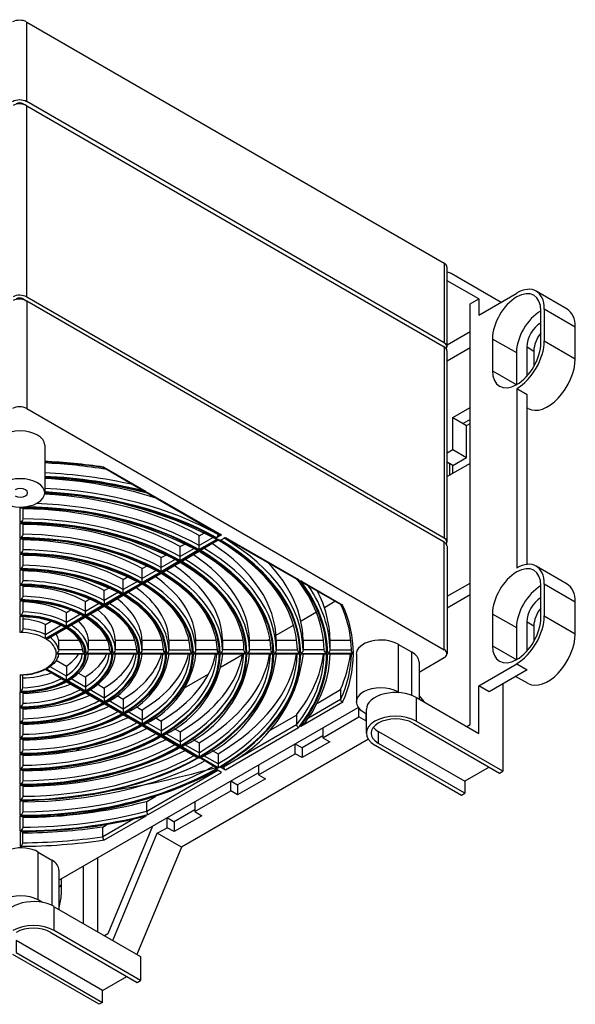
# Model space of a CAD drawing. Header units: millimetres. Extents: x 952 to 1780, y 444 to 1117.
# Tile 6 of 14: x 1071 to 1184, y 915 to 1117. Entities that reach past the tile are written whole.
import ezdxf

# ---------------------------------------------------------------- set-up
doc = ezdxf.new("R2010")
doc.units = ezdxf.units.MM
doc.layers.add('PDF_Geometry', color=7, linetype='Continuous')

msp = doc.modelspace()

# ---------------------------------------------------------------- linework, layer by layer
at = {"layer": 'PDF_Geometry', "lineweight": -3}
for points in [[(1157.6, 1067.02), (1157.6, 1050.72), (1072.04, 1100.13), (1072.04, 1116.43)], [(1157.6, 1010.66), (1072.04, 1060.07), (1072.04, 1099.28), (1157.6, 1049.87)], [(1157.6, 987.8), (1157.6, 1009.86), (1072.04, 1059.27), (1072.04, 1037.21)], [(1184.45, 1053.93), (1178.1, 1057.62), (1178.1, 1051.1), (1184.45, 1047.41)], [(1172.47, 1042.12), (1172.47, 1048.64), (1167.51, 1051.48), (1167.51, 1044.96)], [(1136.48, 996.99), (1129.24, 1001.18), (1128.98, 1001.31), (1128.73, 1001.47), (1128.47, 1001.69), (1128.18, 1001.94), (1136.82, 996.94), (1136.65, 996.94)], [(1184.45, 997.58), (1178.1, 1001.26), (1178.1, 994.74), (1184.45, 991.06)], [(1172.47, 985.77), (1172.47, 992.29), (1167.51, 995.12), (1167.51, 988.6)], [(1083.72, 986.87), (1078.39, 986.87), (1078.26, 986.87), (1078.13, 986.95), (1084.02, 986.95), (1083.85, 986.87)], [(1089.23, 986.87), (1084.48, 986.87), (1084.36, 986.87), (1084.23, 986.95), (1089.52, 986.95), (1089.35, 986.87)], [(1094.73, 986.87), (1089.99, 986.87), (1089.86, 986.87), (1089.73, 986.95), (1095.03, 986.95), (1094.86, 986.87)], [(1100.23, 986.87), (1095.49, 986.87), (1095.37, 986.87), (1095.2, 986.95), (1100.53, 986.95), (1100.36, 986.87)], [(1105.74, 986.87), (1101, 986.87), (1100.87, 986.87), (1100.7, 986.95), (1106.03, 986.95), (1105.87, 986.87)], [(1111.24, 986.87), (1106.5, 986.87), (1106.37, 986.87), (1106.2, 986.95), (1111.5, 986.95), (1111.37, 986.87)], [(1116.75, 986.87), (1112, 986.87), (1111.88, 986.87), (1111.71, 986.95), (1117, 986.95), (1116.87, 986.87)], [(1122.21, 986.87), (1117.51, 986.87), (1117.38, 986.87), (1117.21, 986.95), (1122.5, 986.95), (1122.38, 986.87)], [(1127.71, 986.87), (1123.01, 986.87), (1122.89, 986.87), (1122.72, 986.95), (1128.01, 986.95), (1127.88, 986.87)], [(1133.22, 986.87), (1128.52, 986.87), (1128.35, 986.87), (1128.22, 986.95), (1133.51, 986.95), (1133.39, 986.87)], [(1138.72, 986.87), (1134.02, 986.87), (1133.85, 986.87), (1133.72, 986.95), (1139.02, 986.95), (1138.89, 986.87)], [(1144.14, 971.07), (1161.84, 960.87), (1161.84, 958.42), (1144.14, 968.62)], [(1069.88, 928.23), (1069.88, 925.77), (1087.57, 915.53), (1087.57, 917.98)]]:
    msp.add_lwpolyline(points, close=True, dxfattribs=at)
for points in [[(1071.32, 1099.58), (1071.32, 1099.7), (1072.04, 1099.28)], [(1158.2, 1049.87), (1158.2, 1066.21)], [(1158.2, 1065.24), (1159, 1064.98), (1169.29, 1059.06)], [(1164.68, 1059.69), (1158.2, 1063.42)], [(1071.32, 1059.52), (1071.32, 1059.69), (1072.04, 1059.27)], [(1162.22, 972.09), (1162.9, 972.47), (1162.9, 1058.68), (1164.68, 1059.69), (1164.68, 1056.39), (1172.47, 1060.88)], [(1182.8, 1057.62), (1176.45, 1061.3)], [(1177.38, 1050.67), (1177.38, 1057.19)], [(1162.9, 1052.96), (1158.2, 1050.21)], [(1162.9, 1049.7), (1158.2, 1046.95)], [(1174.58, 1043.86), (1174.58, 1049.87), (1175.98, 1049.02), (1175.98, 1045.85)], [(1158.2, 1009.86), (1158.2, 1049.06)], [(1174.58, 1005.29), (1174.58, 1040.05), (1172.47, 1041.27), (1172.47, 1004.52)], [(1158.2, 1028.19), (1159.38, 1028.87), (1159.38, 1035.39), (1162.9, 1037.42)], [(1174.79, 1037.21), (1174.58, 1037.34)], [(1159.38, 1035.39), (1161.5, 1034.16)], [(1159.38, 1023.96), (1159.38, 1025.57), (1162.18, 1027.22), (1162.18, 1033.74), (1162.9, 1034.16)], [(1162.9, 1034.97), (1161.5, 1034.16), (1162.18, 1033.74)], [(1159.38, 1028.87), (1162.18, 1027.22)], [(1087.7, 1025.14), (1087.79, 1025.14), (1087.87, 1025.23), (1096.51, 1020.23), (1096.09, 1020.4), (1095.66, 1020.61), (1095.28, 1020.78), (1094.94, 1020.95), (1087.7, 1025.14), (1084.74, 1025.57), (1081.77, 1025.86), (1078.73, 1026.12), (1075.72, 1026.29)], [(1158.2, 1026.29), (1158.66, 1025.99)], [(1162.9, 1025.99), (1158.2, 1023.28)], [(1159.38, 1025.57), (1158.66, 1025.99), (1158.66, 1023.53)], [(1075.72, 1023.11), (1078.43, 1022.94), (1081.14, 1022.73), (1083.81, 1022.43), (1086.47, 1022.05), (1089.1, 1021.63), (1091.68, 1021.12), (1094.22, 1020.57), (1096.72, 1019.93), (1111.67, 1011.3)], [(1096.72, 1019.93), (1096.8, 1019.93), (1096.93, 1019.98), (1111.92, 1011.34), (1110.9, 1010.75), (1111.07, 1010.87), (1111.16, 1011.04), (1111.24, 1011.21), (1111.28, 1011.38), (1111.28, 1011.55)], [(1110.27, 1010.79), (1107.39, 1009.14), (1107.39, 1011.17), (1108.45, 1011.76)], [(1106.37, 1008.55), (1103.49, 1006.89), (1103.49, 1008.93), (1104.55, 1009.52)], [(1127.5, 987.76), (1127.42, 989.28), (1127.2, 990.85), (1126.87, 992.37), (1126.36, 993.9), (1125.77, 995.42), (1125.05, 996.9), (1124.2, 998.38), (1123.22, 999.82), (1122.12, 1001.26), (1120.9, 1002.66), (1119.58, 1004.01), (1118.1, 1005.37), (1116.58, 1006.64), (1114.88, 1007.87), (1113.15, 1009.1), (1111.28, 1010.24), (1108.02, 1008.33), (1107.77, 1008.25), (1107.52, 1008.25), (1111.28, 1010.41), (1111.28, 1010.28), (1111.28, 1010.24)], [(1111.75, 1010.28), (1112.77, 1010.83), (1127.76, 1002.19), (1127.59, 1002.15), (1127.46, 1002.19), (1112.6, 1010.75)], [(1158.2, 1009.05), (1158.2, 986.99)], [(1102.48, 1006.3), (1099.6, 1004.65), (1099.6, 1006.68), (1100.66, 1007.28)], [(1107.39, 1007.99), (1107.39, 1008.04), (1107.39, 1008.16), (1103.62, 1006), (1103.92, 1006), (1104.13, 1006.09), (1107.39, 1007.99), (1109.08, 1006.94), (1110.65, 1005.88), (1112.13, 1004.73), (1113.53, 1003.59), (1114.84, 1002.41), (1116.07, 1001.18), (1117.13, 999.91), (1118.14, 998.64), (1119.03, 997.33), (1119.8, 995.97), (1120.43, 994.66), (1120.98, 993.26), (1121.4, 991.91), (1121.74, 990.51), (1121.91, 989.15), (1122, 987.76), (1117.72, 987.76), (1117.72, 989.79), (1121.83, 989.79)], [(1103.49, 1005.75), (1103.49, 1005.79), (1103.49, 1005.92), (1099.77, 1003.72), (1100.02, 1003.76), (1100.23, 1003.85), (1103.49, 1005.75), (1104.98, 1004.82), (1106.42, 1003.85), (1107.73, 1002.87), (1108.96, 1001.81), (1110.14, 1000.75), (1111.2, 999.65), (1112.17, 998.55), (1113.06, 997.41), (1113.83, 996.22), (1114.5, 995.08), (1115.1, 993.85), (1115.6, 992.67), (1115.98, 991.44), (1116.24, 990.21), (1116.45, 988.98), (1116.49, 987.76), (1112.22, 987.76), (1112.22, 989.79), (1116.32, 989.79)], [(1182.8, 1001.26), (1176.45, 1004.95)], [(1098.58, 1004.06), (1095.7, 1002.41)], [(1099.6, 1003.51), (1099.6, 1003.55), (1099.6, 1003.68), (1095.87, 1001.47), (1096.13, 1001.52), (1096.34, 1001.6), (1099.6, 1003.51), (1100.91, 1002.66), (1102.14, 1001.86), (1103.33, 1000.97), (1104.38, 1000.08), (1105.4, 999.15), (1106.33, 998.17), (1107.22, 997.2), (1107.98, 996.18), (1108.66, 995.17), (1109.25, 994.15), (1109.76, 993.09), (1110.18, 992.03), (1110.52, 990.97), (1110.78, 989.92), (1110.95, 988.81), (1111.03, 987.76), (1106.71, 987.76), (1106.71, 989.79), (1110.82, 989.79)], [(1094.73, 1001.81), (1091.81, 1000.16), (1091.81, 1002.19), (1092.82, 1002.79)], [(1105.53, 987.76), (1105.44, 988.65), (1105.32, 989.58), (1105.1, 990.51), (1104.81, 991.4), (1104.43, 992.33), (1104, 993.22), (1103.49, 994.11), (1102.9, 995), (1102.22, 995.84), (1101.5, 996.69), (1100.7, 997.49), (1099.81, 998.3), (1098.88, 999.06), (1097.91, 999.82), (1096.85, 1000.54), (1095.7, 1001.22), (1092.49, 999.36), (1092.23, 999.27), (1091.98, 999.23), (1095.7, 1001.43), (1095.7, 1001.31), (1095.7, 1001.22)], [(1158.2, 998.76), (1162.9, 1001.47)], [(1177.38, 994.32), (1177.38, 1000.84)], [(1090.83, 999.57), (1087.91, 997.92), (1087.91, 999.95), (1088.93, 1000.5)], [(1091.81, 998.98), (1091.81, 999.06), (1091.81, 999.15), (1088.08, 996.99), (1088.34, 997.03), (1088.59, 997.11), (1091.81, 998.98), (1092.74, 998.43), (1093.63, 997.79), (1094.48, 997.2), (1095.24, 996.52), (1095.96, 995.84), (1096.64, 995.17), (1097.27, 994.49), (1097.82, 993.77), (1098.29, 993.05), (1098.71, 992.29), (1099.09, 991.57), (1099.39, 990.8), (1099.64, 990.04), (1099.81, 989.28), (1099.94, 988.52), (1100.02, 987.76), (1095.7, 987.76), (1095.7, 989.79), (1099.73, 989.79)], [(1162.9, 999.06), (1158.2, 996.31)], [(1071.23, 997.83), (1071.23, 995.55), (1071.15, 995.34), (1071.02, 995.12), (1070.89, 994.95), (1070.72, 994.87), (1070.72, 997.92), (1070.85, 997.83), (1071.02, 997.83), (1072.71, 997.75), (1074.41, 997.58), (1076.1, 997.33), (1077.71, 997.03), (1079.28, 996.61), (1080.72, 996.1), (1082.11, 995.5), (1083.43, 994.87), (1083.64, 994.78), (1083.89, 994.74), (1080.17, 992.58), (1080.17, 992.75), (1080.17, 992.96), (1080.17, 993.18), (1080.17, 993.39)], [(1086.94, 997.33), (1084.06, 995.63), (1084.06, 997.71), (1084.99, 998.26)], [(1087.96, 996.73), (1087.96, 996.82), (1087.96, 996.9), (1084.19, 994.74), (1084.44, 994.78), (1084.7, 994.87), (1087.96, 996.73), (1088.68, 996.27), (1089.4, 995.8), (1090.07, 995.29), (1090.67, 994.78), (1091.26, 994.23), (1091.81, 993.68), (1092.27, 993.13), (1092.74, 992.54), (1093.12, 991.95), (1093.46, 991.36), (1093.76, 990.76), (1094.01, 990.17), (1094.22, 989.58), (1094.35, 988.94), (1094.48, 988.35), (1094.52, 987.76), (1090.2, 987.76), (1090.2, 989.79), (1094.14, 989.79)], [(1133.05, 996.48), (1135.16, 997.75)], [(1136.43, 997.03), (1136.9, 995.89), (1137.32, 994.74), (1137.66, 993.56), (1137.96, 992.41), (1138.17, 991.27), (1138.34, 990.09), (1138.47, 988.9), (1138.51, 987.76)], [(1083.04, 995.08), (1080.17, 993.39), (1080.17, 995.46), (1081.05, 995.97)], [(1128.26, 993.73), (1131.4, 995.55)], [(1071.23, 994.62), (1071.23, 992.03), (1071.15, 991.82), (1071.02, 991.61), (1070.89, 991.44), (1070.72, 991.31), (1070.72, 994.74), (1070.85, 994.66), (1071.02, 994.66), (1072.16, 994.57), (1073.35, 994.49), (1074.49, 994.32), (1075.59, 994.07), (1076.65, 993.77), (1077.67, 993.43), (1078.64, 993.05), (1079.53, 992.63), (1079.74, 992.54), (1080.04, 992.5), (1075.85, 990.09), (1075.85, 990.25), (1075.85, 990.47), (1075.85, 990.68), (1075.85, 990.89)], [(1079.15, 992.84), (1075.85, 990.89), (1075.85, 992.96), (1077.07, 993.64)], [(1084.06, 994.49), (1084.06, 994.53), (1084.06, 994.66), (1080.29, 992.5), (1080.55, 992.54), (1080.8, 992.63), (1084.06, 994.49), (1085.12, 993.77), (1086.09, 993.01), (1086.94, 992.2), (1087.66, 991.31), (1088.21, 990.47), (1088.63, 989.53), (1088.89, 988.65), (1089.01, 987.71), (1089.06, 987.54), (1089.18, 987.33), (1089.35, 987.16), (1089.52, 987.04), (1084.23, 987.04), (1084.4, 987.16), (1084.53, 987.33), (1084.65, 987.54), (1084.7, 987.76)], [(1123.18, 990.8), (1126.7, 992.84)], [(1174.58, 987.54), (1174.58, 993.51), (1175.98, 992.71), (1175.98, 989.49)], [(1078.6, 987.76), (1078.56, 987.54), (1078.43, 987.33), (1078.26, 987.16), (1078.13, 987.04), (1084.02, 987.04), (1083.85, 987.16), (1083.68, 987.33), (1083.55, 987.5), (1083.51, 987.71), (1083.43, 988.35), (1083.21, 988.94), (1082.92, 989.53), (1082.58, 990.13), (1082.11, 990.68), (1081.52, 991.23), (1080.89, 991.78), (1080.17, 992.24), (1076.48, 990.13), (1076.23, 990.04), (1075.97, 990), (1080.17, 992.41), (1080.17, 992.29), (1080.17, 992.24)], [(1083.51, 987.76), (1078.6, 987.76), (1078.6, 989.79), (1082.79, 989.79)], [(1089.01, 987.76), (1084.7, 987.76), (1084.7, 989.79), (1088.51, 989.79)], [(1101.21, 987.76), (1105.53, 987.76), (1105.57, 987.54), (1105.7, 987.33), (1105.87, 987.16), (1106.03, 987.04), (1100.7, 987.04), (1100.87, 987.16), (1101.04, 987.33), (1101.17, 987.54), (1101.21, 987.76), (1101.21, 989.79), (1105.27, 989.79)], [(1121.4, 989.79), (1121.83, 990)], [(1123.22, 987.76), (1127.5, 987.76), (1127.59, 987.54), (1127.71, 987.33), (1127.84, 987.16), (1128.01, 987.04), (1122.72, 987.04), (1122.89, 987.16), (1123.06, 987.33), (1123.18, 987.54), (1123.22, 987.76), (1123.22, 989.79), (1127.37, 989.79)], [(1128.73, 987.76), (1128.64, 987.54), (1128.56, 987.33), (1128.39, 987.16), (1128.22, 987.04), (1133.51, 987.04), (1133.34, 987.16), (1133.17, 987.33), (1133.09, 987.54), (1133.01, 987.76), (1128.73, 987.76), (1128.73, 989.79), (1132.88, 989.79)], [(1134.23, 987.76), (1138.51, 987.76), (1138.55, 987.54), (1138.68, 987.33), (1138.85, 987.16), (1139.02, 987.04), (1133.72, 987.04), (1133.89, 987.16), (1134.02, 987.33), (1134.15, 987.54), (1134.23, 987.76), (1134.23, 989.79), (1138.38, 989.79)], [(1150.96, 978.48), (1150.96, 987.29), (1148.16, 988.9), (1148.16, 979.12), (1148.29, 979.03)], [(1078.56, 986.87), (1078.47, 986.44), (1078.3, 986.06), (1078.13, 985.68), (1077.88, 985.34), (1077.58, 985), (1077.24, 984.71), (1076.91, 984.37), (1076.48, 984.12), (1076.27, 983.99), (1075.97, 983.99), (1080.17, 981.57), (1080.17, 981.74), (1080.17, 981.96), (1080.17, 982.17), (1080.17, 982.38)], [(1082.62, 983.01), (1084.06, 982.17), (1084.06, 980.14), (1084.06, 979.92), (1084.06, 979.67), (1084.06, 979.5), (1084.06, 979.33), (1080.29, 981.49), (1080.55, 981.53), (1080.8, 981.62), (1081.6, 982.17), (1082.32, 982.72), (1082.96, 983.35), (1083.51, 983.99), (1083.93, 984.67), (1084.31, 985.39), (1084.53, 986.11), (1084.7, 986.87)], [(1086.6, 980.73), (1087.91, 979.92), (1087.91, 977.89), (1087.91, 977.68), (1087.96, 977.43), (1087.96, 977.26), (1087.96, 977.09), (1084.19, 979.25), (1084.44, 979.29), (1084.7, 979.37), (1085.84, 980.14), (1086.9, 980.94), (1087.79, 981.83), (1088.59, 982.76), (1089.23, 983.73), (1089.69, 984.75), (1090.03, 985.81), (1090.2, 986.87)], [(1094.52, 987.76), (1094.56, 987.54), (1094.69, 987.33), (1094.86, 987.16), (1095.03, 987.04), (1089.73, 987.04), (1089.86, 987.16), (1090.03, 987.33), (1090.16, 987.54), (1090.2, 987.76)], [(1100.02, 987.76), (1100.06, 987.54), (1100.19, 987.33), (1100.36, 987.16), (1100.53, 987.04), (1095.2, 987.04), (1095.37, 987.16), (1095.53, 987.33), (1095.66, 987.54), (1095.7, 987.76)], [(1111.03, 987.76), (1111.07, 987.54), (1111.2, 987.33), (1111.37, 987.16), (1111.5, 987.04), (1106.2, 987.04), (1106.37, 987.16), (1106.54, 987.33), (1106.67, 987.54), (1106.71, 987.76)], [(1116.49, 987.76), (1116.58, 987.54), (1116.7, 987.33), (1116.83, 987.16), (1117, 987.04), (1111.71, 987.04), (1111.88, 987.16), (1112.05, 987.33), (1112.17, 987.54), (1112.22, 987.76)], [(1111.88, 984.28), (1116.28, 986.82)], [(1122, 987.76), (1122.08, 987.54), (1122.21, 987.33), (1122.34, 987.16), (1122.5, 987.04), (1117.21, 987.04), (1117.38, 987.16), (1117.55, 987.33), (1117.68, 987.54), (1117.72, 987.76)], [(1131.61, 976.88), (1136.35, 979.63), (1136.35, 977.59), (1136.39, 977.43), (1136.48, 977.26), (1136.65, 977.13), (1136.82, 977.04), (1128.18, 972.05), (1128.56, 972.39), (1128.94, 972.77), (1129.24, 973.06), (1129.45, 973.36), (1130.51, 974.97), (1131.44, 976.62), (1132.24, 978.27), (1132.92, 979.97), (1133.47, 981.66), (1133.85, 983.4), (1134.11, 985.13), (1134.19, 986.87)], [(1139.61, 986.87), (1139.61, 977.09)], [(1078.05, 985.64), (1080.17, 984.41), (1080.17, 982.38), (1076.82, 984.33)], [(1151.21, 972.73), (1168.91, 962.48), (1169.63, 962.9), (1151.93, 973.11), (1151.93, 978.02), (1164.68, 970.65), (1164.68, 980.43), (1172.47, 984.92), (1174.58, 983.69), (1166.79, 979.2), (1164.68, 980.43)], [(1152.44, 983.18), (1157.6, 986.19)], [(1152.44, 985.26), (1152.44, 977.72)], [(1075.85, 983.73), (1075.85, 983.78), (1075.85, 983.9), (1080.04, 981.49), (1079.74, 981.53), (1079.53, 981.62), (1075.85, 983.73), (1075.3, 983.48), (1074.75, 983.27), (1074.2, 983.06), (1073.56, 982.93), (1072.97, 982.76), (1072.33, 982.68), (1071.66, 982.63), (1071.02, 982.59), (1070.85, 982.59), (1070.72, 982.68), (1070.72, 979.25), (1070.89, 979.37), (1071.02, 979.54), (1071.15, 979.75), (1071.23, 979.97), (1071.23, 982.59)], [(1104.38, 979.97), (1109.34, 982.85)], [(1071.23, 979.08), (1071.23, 976.79), (1071.15, 976.58), (1071.02, 976.37), (1070.89, 976.2), (1070.72, 976.07), (1070.72, 979.16), (1070.85, 979.08), (1071.02, 979.03), (1072.25, 979.12), (1073.52, 979.25), (1074.7, 979.42), (1075.89, 979.67), (1077.07, 979.97), (1078.13, 980.35), (1079.19, 980.77), (1080.17, 981.24), (1083.43, 979.37), (1083.64, 979.29), (1083.89, 979.25), (1080.17, 981.41), (1080.17, 981.28), (1080.17, 981.24)], [(1084.06, 980.14), (1081.14, 981.83)], [(1169.63, 980.86), (1169.63, 962.9)], [(1174.79, 980.86), (1172.21, 982.34)], [(1071.23, 975.9), (1071.23, 973.62), (1071.15, 973.4), (1071.02, 973.19), (1070.89, 973.02), (1070.72, 972.9), (1070.72, 975.99), (1070.85, 975.9), (1071.02, 975.86), (1072.8, 975.94), (1074.58, 976.11), (1076.31, 976.37), (1078.01, 976.71), (1079.66, 977.17), (1081.22, 977.68), (1082.66, 978.31), (1084.06, 978.99), (1087.28, 977.13), (1087.53, 977), (1087.79, 977), (1084.06, 979.16), (1084.06, 979.03), (1084.06, 978.99)], [(1087.91, 977.89), (1085.03, 979.58)], [(1071.23, 972.68), (1071.23, 970.44), (1071.15, 970.23), (1071.02, 970.02), (1070.89, 969.85), (1070.72, 969.72), (1070.72, 972.81), (1070.85, 972.73), (1071.02, 972.68), (1072.16, 972.73), (1073.35, 972.77), (1074.49, 972.9), (1075.64, 972.98), (1076.78, 973.15), (1077.92, 973.32), (1079.02, 973.53), (1080.12, 973.78), (1081.18, 974.08), (1082.24, 974.38), (1083.26, 974.67), (1084.27, 975.05), (1085.25, 975.44), (1086.18, 975.86), (1087.07, 976.28), (1087.96, 976.75), (1091.17, 974.89), (1091.43, 974.76), (1091.68, 974.76), (1087.96, 976.92), (1087.96, 976.79), (1087.96, 976.75)], [(1091.81, 975.65), (1088.93, 977.34)], [(1152.44, 978.36), (1153.41, 977.17)], [(1071.23, 969.51), (1071.23, 967.26), (1071.15, 967.05), (1071.02, 966.84), (1070.89, 966.67), (1070.72, 966.54), (1070.72, 969.64), (1070.85, 969.55), (1071.02, 969.51), (1072.46, 969.55), (1073.86, 969.64), (1075.3, 969.72), (1076.74, 969.89), (1078.13, 970.06), (1079.53, 970.27), (1080.89, 970.57), (1082.24, 970.86), (1083.55, 971.2), (1084.82, 971.54), (1086.09, 971.96), (1087.32, 972.43), (1088.51, 972.9), (1089.65, 973.4), (1090.75, 973.91), (1091.81, 974.5), (1095.07, 972.64), (1095.32, 972.51), (1095.58, 972.51), (1091.81, 974.67), (1091.81, 974.55), (1091.81, 974.5)], [(1078.64, 940.59), (1139.95, 975.99)], [(1095.7, 973.4), (1092.82, 975.1)], [(1141.52, 974.76), (1141.52, 973.23), (1140.12, 974.04), (1140.12, 975.82)], [(1141.09, 975.01), (1141.68, 974.67)], [(1141.68, 970.69), (1141.68, 975.56)], [(1099.6, 971.16), (1096.72, 972.81)], [(1132.71, 969.76), (1140.12, 974.04)], [(1141.68, 973.32), (1141.52, 973.23)], [(1071.23, 966.33), (1071.23, 964.09), (1071.15, 963.88), (1071.02, 963.67), (1070.89, 963.5), (1070.72, 963.37), (1070.72, 966.42), (1070.85, 966.37), (1071.02, 966.33), (1072.71, 966.37), (1074.41, 966.46), (1076.1, 966.59), (1077.79, 966.76), (1079.45, 966.97), (1081.1, 967.26), (1082.75, 967.56), (1084.31, 967.9), (1085.88, 968.32), (1087.41, 968.75), (1088.93, 969.25), (1090.37, 969.76), (1091.77, 970.31), (1093.16, 970.95), (1094.48, 971.58), (1095.7, 972.26), (1098.96, 970.35), (1099.22, 970.27), (1099.47, 970.27), (1095.7, 972.43), (1095.7, 972.3), (1095.7, 972.26)], [(1103.49, 968.92), (1100.62, 970.57)], [(1127.33, 972.39), (1112.39, 963.75), (1112.39, 963.92)], [(1132.71, 971.84), (1132.71, 969.76), (1134.15, 968.96), (1128.47, 965.7)], [(1071.23, 963.16), (1071.23, 960.91), (1071.15, 960.7), (1071.02, 960.49), (1070.89, 960.32), (1070.72, 960.19), (1070.72, 963.24), (1070.85, 963.2), (1071.02, 963.16), (1072.97, 963.2), (1074.96, 963.28), (1076.91, 963.45), (1078.85, 963.67), (1080.8, 963.92), (1082.71, 964.22), (1084.57, 964.55), (1086.43, 964.98), (1088.25, 965.44), (1090.03, 965.95), (1091.77, 966.5), (1093.42, 967.14), (1095.07, 967.77), (1096.64, 968.49), (1098.16, 969.21), (1099.6, 970.02), (1102.86, 968.11), (1103.11, 968.03), (1103.37, 968.03), (1099.6, 970.19), (1099.6, 970.06), (1099.6, 970.02)], [(1142.07, 969.47), (1103.75, 947.32), (1098.79, 950.2)], [(1132.71, 970.19), (1128.47, 967.73), (1128.47, 965.7), (1127.08, 966.5), (1127.08, 968.53), (1128.47, 967.73)], [(1071.23, 959.98), (1071.23, 957.74), (1071.15, 957.53), (1071.02, 957.31), (1070.89, 957.14), (1070.72, 957.02), (1070.72, 960.07), (1070.85, 960.02), (1071.02, 959.98), (1073.26, 960.02), (1075.51, 960.15), (1077.71, 960.32), (1079.95, 960.53), (1082.11, 960.83), (1084.31, 961.17), (1086.43, 961.59), (1088.55, 962.06), (1090.58, 962.56), (1092.61, 963.16), (1094.56, 963.79), (1096.47, 964.47), (1098.33, 965.23), (1100.11, 966.04), (1101.84, 966.88), (1103.49, 967.77), (1106.75, 965.87), (1106.97, 965.78), (1107.26, 965.78), (1103.49, 967.94), (1103.49, 967.81), (1103.49, 967.77)], [(1082.07, 967.09), (1083.04, 967.65)], [(1107.39, 966.67), (1104.47, 968.32)], [(1143.42, 968.24), (1161.12, 957.99), (1161.84, 958.42)], [(1111.28, 964.43), (1108.36, 966.08)], [(1119.54, 962.14), (1127.08, 966.5)], [(1075.13, 963.07), (1075.64, 963.33)], [(1096.64, 954.65), (1096.64, 954.48), (1096.72, 954.31), (1096.8, 954.14), (1096.93, 954.01), (1111.92, 962.65), (1110.9, 963.24)], [(1111.2, 963.07), (1096.64, 954.65), (1096.64, 956.68), (1098.5, 957.78)], [(1119.54, 962.56), (1115.26, 960.11), (1115.26, 958.08), (1113.87, 958.88), (1113.87, 960.91), (1115.26, 960.11)], [(1119.54, 964.22), (1119.54, 962.14), (1120.94, 961.34), (1115.26, 958.08)], [(1166.79, 963.71), (1161.84, 960.87)], [(1106.5, 954.65), (1113.87, 958.88)], [(1106.5, 956.68), (1106.5, 954.65), (1107.9, 953.8), (1102.22, 950.54)], [(1106.5, 955.03), (1102.22, 952.57), (1102.22, 950.54), (1100.83, 951.34), (1100.83, 953.42), (1102.22, 952.57)], [(1087.62, 949.44), (1087.62, 949.27), (1087.7, 949.06), (1087.79, 948.89), (1087.87, 948.76), (1096.51, 953.76), (1095.79, 953.5), (1095.15, 953.33), (1092.27, 952.66), (1089.35, 952.11), (1086.35, 951.6), (1083.34, 951.22), (1080.25, 950.88), (1077.2, 950.67), (1074.11, 950.54), (1071.02, 950.46), (1070.85, 950.5), (1070.72, 950.54), (1070.72, 947.49), (1070.89, 947.62), (1071.02, 947.79), (1071.15, 948), (1071.23, 948.21), (1071.23, 950.46)], [(1093.76, 953), (1087.62, 949.44), (1087.62, 951.47), (1088.38, 951.94)], [(1097.82, 951.68), (1088.63, 929.58), (1087.96, 929.2)], [(1089.65, 928.23), (1098.79, 950.2), (1100.83, 951.34)], [(1103.75, 947.32), (1094.6, 925.35)], [(1075.25, 936.02), (1074.36, 936.53), (1074.36, 946.31), (1077.2, 944.7), (1077.2, 935.38)], [(1086.52, 945.12), (1086.52, 930.05)], [(1078.64, 942.62), (1078.64, 934.58)], [(1083.68, 931.66), (1083.68, 943.51)], [(1079.11, 940.84), (1079.11, 937.58)], [(1076.95, 929.84), (1094.65, 919.63), (1095.37, 920.01), (1077.67, 930.26), (1077.67, 935.13), (1095.37, 924.92), (1095.37, 920.01)], [(1087.57, 915.53), (1086.9, 915.14), (1069.2, 925.35)], [(1087.57, 917.98), (1092.53, 920.86)]]:
    msp.add_lwpolyline(points, dxfattribs=at)
for points in [[(1075.72, 1029.71), (1075.72, 1019.93, -0.114458), (1110.65, 1010.58), (1110.86, 1010.49), (1111.12, 1010.49), (1107.39, 1008.33), (1107.39, 1008.46), (1107.39, 1008.67), (1107.39, 1008.93), (1107.39, 1009.14)], [(1071.23, 1016.89), (1071.23, 1014.6), (1071.15, 1014.39), (1071.02, 1014.18), (1070.89, 1014.05), (1070.72, 1013.92), (1070.72, 1016.97), (1070.85, 1016.89), (1071.02, 1016.89, -0.123896), (1106.75, 1008.33), (1106.97, 1008.25), (1107.26, 1008.25), (1103.49, 1006.05), (1103.49, 1006.22), (1103.49, 1006.43), (1103.49, 1006.64), (1103.49, 1006.89)], [(1071.23, 1013.71), (1071.23, 1011.42), (1071.15, 1011.21), (1071.02, 1011), (1070.89, 1010.83), (1070.72, 1010.75), (1070.72, 1013.8), (1070.85, 1013.71), (1071.02, 1013.71, -0.12402), (1102.86, 1006.09), (1103.11, 1006), (1103.37, 1006), (1099.6, 1003.8), (1099.6, 1003.97), (1099.6, 1004.18), (1099.6, 1004.4), (1099.6, 1004.65)], [(1071.23, 1010.54), (1071.23, 1008.25), (1071.15, 1008.04), (1071.02, 1007.83), (1070.89, 1007.66), (1070.72, 1007.57), (1070.72, 1010.62), (1070.85, 1010.54), (1071.02, 1010.54, -0.124902), (1098.96, 1003.85), (1099.22, 1003.76), (1099.47, 1003.72), (1095.7, 1001.56), (1095.7, 1001.73), (1095.7, 1001.94), (1095.7, 1002.15), (1095.7, 1002.41), (1095.7, 1004.44), (1096.72, 1005.03)], [(1071.23, 1007.36), (1071.23, 1005.07), (1071.15, 1004.86), (1071.02, 1004.65), (1070.89, 1004.48), (1070.72, 1004.4), (1070.72, 1007.44), (1070.85, 1007.36), (1071.02, 1007.36, -0.121899), (1095.07, 1001.6), (1095.32, 1001.52), (1095.58, 1001.47), (1091.81, 999.32), (1091.81, 999.48), (1091.81, 999.7), (1091.81, 999.91), (1091.81, 1000.16)], [(1071.23, 1004.18), (1071.23, 1001.9), (1071.15, 1001.69), (1071.02, 1001.47), (1070.89, 1001.31), (1070.72, 1001.22), (1070.72, 1004.27), (1070.85, 1004.18), (1071.02, 1004.18, -0.121709), (1091.17, 999.36), (1091.43, 999.27), (1091.68, 999.23), (1087.96, 997.07), (1087.96, 997.24), (1087.96, 997.45), (1087.96, 997.66), (1087.91, 997.92)], [(1071.23, 1001.01), (1071.23, 998.72), (1071.15, 998.51), (1071.02, 998.3), (1070.89, 998.13), (1070.72, 998.04), (1070.72, 1001.09), (1070.85, 1001.01), (1071.02, 1001.01, -0.122672), (1087.28, 997.11), (1087.53, 997.03), (1087.79, 996.99), (1084.06, 994.83), (1084.06, 995), (1084.06, 995.21), (1084.06, 995.42), (1084.06, 995.63)], [(1090.54, 978.44), (1091.81, 977.68), (1091.81, 975.65), (1091.81, 975.44), (1091.81, 975.18), (1091.81, 974.97), (1091.81, 974.84), (1088.08, 977), (1088.34, 977), (1088.59, 977.13, 0.251472), (1095.7, 986.87)], [(1094.43, 976.16), (1095.7, 975.44), (1095.7, 973.4), (1095.7, 973.19), (1095.7, 972.94), (1095.7, 972.73), (1095.7, 972.6), (1091.98, 974.76), (1092.23, 974.76), (1092.49, 974.89, 0.251984), (1101.21, 986.87)], [(1098.37, 973.91), (1099.6, 973.19), (1099.6, 971.16), (1099.6, 970.95), (1099.6, 970.69), (1099.6, 970.48), (1099.6, 970.35), (1095.87, 972.51), (1096.13, 972.51), (1096.38, 972.64, 0.255033), (1106.71, 986.87)], [(1102.27, 971.67), (1103.49, 970.95), (1103.49, 968.92), (1103.49, 968.7), (1103.49, 968.45), (1103.49, 968.24), (1103.49, 968.11), (1099.77, 970.27), (1100.02, 970.27), (1100.23, 970.4, 0.258547), (1112.22, 986.87)], [(1106.16, 969.42), (1107.39, 968.7), (1107.39, 966.67), (1107.39, 966.46), (1107.39, 966.21), (1107.39, 965.99), (1107.39, 965.82), (1103.62, 968.03), (1103.92, 968.03), (1104.13, 968.11, 0.258774), (1117.72, 986.87)], [(1110.06, 967.14), (1111.28, 966.46), (1111.28, 964.43), (1111.28, 964.17), (1111.28, 963.96), (1111.28, 963.75), (1111.28, 963.58), (1107.52, 965.78), (1107.77, 965.78), (1108.02, 965.87, 0.258321), (1123.22, 986.87)], [(1121.45, 971.03), (1127.33, 974.42), (1127.33, 972.39), (1127.37, 972.22), (1127.46, 972.05), (1127.59, 971.92), (1127.76, 971.79), (1112.77, 963.16), (1111.75, 963.71), (1111.92, 963.67), (1112, 963.71, 0.25823), (1128.73, 986.87)], [(1138.5, 986.88, -0.100056), (1136.35, 977.59), (1129.75, 973.78)], [(1071.23, 956.81), (1071.23, 954.56), (1071.15, 954.35), (1071.02, 954.14), (1070.89, 953.97), (1070.72, 953.84), (1070.72, 956.89), (1070.85, 956.85), (1071.02, 956.81, 0.051156), (1110.65, 963.62), (1110.86, 963.54), (1111.12, 963.5), (1107.39, 965.7), (1107.39, 965.57), (1107.39, 965.53)], [(1071.23, 953.63), (1071.23, 951.39), (1071.15, 951.18), (1071.02, 950.96), (1070.89, 950.79), (1070.72, 950.67), (1070.72, 953.72), (1070.85, 953.67), (1071.02, 953.63, 0.124951), (1111.07, 963.16)]]:
    msp.add_lwpolyline(points, format="xyb", dxfattribs=at)
for centre, radius, start, end in [((1070.76, 911.32), 115.17, 81.48, 87.556), ((1070.81, 919.81), 106.39, 80.4573, 87.3784), ((1071.01, 919.89), 104.27, 77.3642, 87.4348), ((1071.15, 921.34), 102.09, 75.6375, 87.4592), ((1071.18, 921.79), 101.51, 75.3349, 87.4593), ((1071.41, 931.41), 91.58, 72.7476, 87.3287), ((1108.98, 986.76), 24.05, 2.3854, 39.9371), ((1111.43, 989.29), 22.77, 1.3221, 27.4585), ((1114.89, 986.89), 24.09, 0.4313, 24.7433), ((1114.1, 989.76), 24.43, 335.5947, 353.2145), ((1114.89, 987.14), 24.09, 335.2567, 359.5687), ((1070.73, 1002.45), 20.41, 271.2356, 288.0258), ((1070.91, 1055.83), 102.37, 270.1493, 284.5358), ((1070.91, 1053.8), 102.37, 270.1493, 284.5358), ((1070.89, 1053.88), 103.17, 269.8835, 284.5902), ((1070.87, 1054.31), 103.73, 269.8936, 284.2909), ((1070.65, 1065.77), 115.49, 270.2582, 278.4249), ((1070.65, 1063.79), 116.25, 270.013, 278.4967), ((1070.65, 1063.74), 115.49, 270.2582, 278.4249), ((1084.33, 935.4), 6.74, 141.2555, 147.6808)]:
    msp.add_arc(centre, radius, start, end, dxfattribs=at)
for points in [[(1072, 1116.47), (1071.21, 1116.92), (1069.94, 1116.92), (1069.15, 1116.47)], [(1072, 1100.12), (1071.21, 1100.58), (1069.94, 1100.58), (1069.15, 1100.12)], [(1072, 1099.32), (1071.24, 1099.76), (1070.03, 1099.78), (1069.24, 1099.36)], [(1071.28, 1099.7), (1070.89, 1099.93), (1070.26, 1099.93), (1069.87, 1099.7)], [(1158.15, 1066.23), (1158.15, 1066.54), (1157.94, 1066.84), (1157.57, 1067.06)], [(1178.11, 1057.63), (1178.1, 1061.23), (1175.55, 1062.7), (1172.43, 1060.9)], [(1177.4, 1057.24), (1177.4, 1060.4), (1175.18, 1061.68), (1172.45, 1060.1)], [(1072, 1060.11), (1071.24, 1060.55), (1070.03, 1060.57), (1069.24, 1060.16)], [(1072, 1059.31), (1071.24, 1059.74), (1070.03, 1059.76), (1069.24, 1059.35)], [(1071.28, 1059.69), (1070.89, 1059.92), (1070.26, 1059.92), (1069.87, 1059.69)], [(1172.45, 1060.1), (1169.71, 1058.52), (1167.49, 1054.68), (1167.49, 1051.52)], [(1184.46, 1053.94), (1184.45, 1055.67), (1183.85, 1056.99), (1182.79, 1057.61)], [(1177.36, 1057.22), (1174.62, 1055.64), (1172.4, 1051.8), (1172.4, 1048.64)], [(1177.36, 1054.76), (1175.8, 1053.86), (1174.53, 1051.67), (1174.53, 1049.86)], [(1177.38, 1052.71), (1176.51, 1051.62), (1175.97, 1050.23), (1175.97, 1049.06)], [(1158.03, 1049.48), (1158.3, 1049.91), (1158.12, 1050.39), (1157.57, 1050.71)], [(1158.15, 1049.09), (1158.15, 1049.39), (1157.94, 1049.69), (1157.57, 1049.91)], [(1172.44, 1042.14), (1175.18, 1043.72), (1177.4, 1047.56), (1177.4, 1050.72)], [(1172.46, 1041.33), (1175.59, 1043.13), (1178.11, 1047.5), (1178.11, 1051.11)], [(1180.98, 1039.39), (1183.09, 1041.61), (1184.46, 1044.78), (1184.46, 1047.42)], [(1167.49, 1045), (1167.49, 1041.84), (1169.71, 1040.56), (1172.44, 1042.14)], [(1174.81, 1037.26), (1176.43, 1036.32), (1178.87, 1037.16), (1180.98, 1039.39)], [(1072, 1037.25), (1071.21, 1037.7), (1069.94, 1037.7), (1069.15, 1037.25)], [(1070.7, 1032.64), (1067.93, 1032.64), (1065.69, 1031.34), (1065.69, 1029.74)], [(1075.72, 1029.74), (1075.72, 1031.34), (1073.47, 1032.64), (1070.7, 1032.64)], [(1074.25, 1022.01), (1072.29, 1023.14), (1069.11, 1023.14), (1067.15, 1022.01)], [(1074.25, 1017.9), (1076.21, 1019.04), (1076.21, 1020.87), (1074.25, 1022.01)], [(1071.77, 1020.57), (1071.18, 1020.91), (1070.23, 1020.91), (1069.64, 1020.57)], [(1069.64, 1019.34), (1070.23, 1019), (1071.18, 1019), (1071.77, 1019.34)], [(1071.77, 1019.34), (1072.35, 1019.68), (1072.35, 1020.23), (1071.77, 1020.57)], [(1107.35, 1011.2), (1098.77, 1016.04), (1087.59, 1019.04), (1075.66, 1019.71)], [(1111.24, 1011.41), (1101.64, 1016.84), (1089.07, 1020.18), (1075.68, 1020.86)], [(1110.88, 1010.78), (1101.37, 1016.15), (1088.93, 1019.46), (1075.68, 1020.14)], [(1111.12, 1010.48), (1101.6, 1015.95), (1089.06, 1019.33), (1075.68, 1020.02)], [(1067.15, 1017.9), (1069.11, 1016.77), (1072.29, 1016.77), (1074.25, 1017.9)], [(1107.22, 1008.24), (1097.52, 1013.82), (1084.38, 1016.96), (1070.68, 1016.97)], [(1107.34, 1008.33), (1097.79, 1013.82), (1084.92, 1016.96), (1071.44, 1017.09)], [(1107.35, 1009.16), (1098.34, 1014.25), (1086.47, 1017.3), (1073.89, 1017.76)], [(1103.45, 1008.95), (1094.81, 1013.82), (1083.25, 1016.58), (1071.18, 1016.67)], [(1103.45, 1006.08), (1094.74, 1011.09), (1082.96, 1013.91), (1070.67, 1013.92)], [(1103.33, 1005.99), (1094.66, 1010.98), (1082.92, 1013.78), (1070.67, 1013.8)], [(1099.56, 1006.7), (1091.95, 1010.98), (1081.79, 1013.41), (1071.17, 1013.5)], [(1103.45, 1006.92), (1094.81, 1011.79), (1083.25, 1014.55), (1071.18, 1014.64)], [(1099.56, 1004.67), (1091.95, 1008.95), (1081.79, 1011.38), (1071.17, 1011.46)], [(1111.66, 1011.36), (1111.72, 1011.33), (1111.8, 1011.34), (1111.9, 1011.39)], [(1099.56, 1003.84), (1091.89, 1008.25), (1081.5, 1010.73), (1070.67, 1010.75)], [(1099.44, 1003.75), (1091.8, 1008.13), (1081.46, 1010.6), (1070.68, 1010.62)], [(1095.67, 1004.46), (1089.09, 1008.14), (1080.33, 1010.23), (1071.17, 1010.32)], [(1123.18, 989.82), (1123.04, 997.09), (1118.37, 1004.1), (1110.04, 1009.56)], [(1128.01, 987.07), (1127.98, 995.82), (1121.96, 1004.21), (1111.26, 1010.4)], [(1128.18, 987.07), (1128.15, 995.75), (1122.25, 1004.08), (1111.73, 1010.29)], [(1128.68, 987.79), (1128.53, 996.35), (1122.72, 1004.55), (1112.43, 1010.71)], [(1158.03, 1009.47), (1158.3, 1009.9), (1158.12, 1010.38), (1157.57, 1010.7)], [(1158.15, 1009.07), (1158.15, 1009.38), (1157.94, 1009.68), (1157.57, 1009.9)], [(1095.7, 1001.59), (1089.05, 1005.41), (1080.06, 1007.56), (1070.67, 1007.57)], [(1095.55, 1001.5), (1088.94, 1005.29), (1080, 1007.43), (1070.67, 1007.44)], [(1095.67, 1002.43), (1089.09, 1006.1), (1080.33, 1008.2), (1071.17, 1008.29)], [(1091.78, 1002.21), (1086.23, 1005.3), (1078.87, 1007.06), (1071.18, 1007.14)], [(1117.67, 989.82), (1117.53, 996.25), (1113.45, 1002.45), (1106.14, 1007.31)], [(1122.5, 987.07), (1122.48, 994.98), (1117.04, 1002.56), (1107.37, 1008.16)], [(1122.67, 987.07), (1122.65, 995.01), (1117.19, 1002.62), (1107.49, 1008.25)], [(1123.18, 987.79), (1123.03, 995.56), (1117.71, 1003.01), (1108.34, 1008.59)], [(1091.78, 1000.18), (1086.23, 1003.26), (1078.87, 1005.02), (1071.18, 1005.11)], [(1112.17, 989.82), (1112.03, 995.41), (1108.52, 1000.8), (1102.24, 1005.06)], [(1117, 987.07), (1116.97, 994.14), (1112.11, 1000.91), (1103.47, 1005.91)], [(1117.17, 987.07), (1117.14, 994.17), (1112.26, 1000.97), (1103.59, 1006)], [(1117.67, 987.79), (1117.52, 994.72), (1112.79, 1001.36), (1104.45, 1006.34)], [(1128.68, 989.82), (1128.58, 995.35), (1126.12, 1000.79), (1121.5, 1005.64)], [(1178.11, 1001.27), (1178.1, 1004.88), (1175.55, 1006.34), (1172.43, 1004.55)], [(1177.4, 1000.89), (1177.4, 1004.04), (1175.18, 1005.32), (1172.45, 1003.74)], [(1091.81, 999.35), (1086.19, 1002.57), (1078.6, 1004.38), (1070.68, 1004.4)], [(1091.66, 999.26), (1086.08, 1002.45), (1078.54, 1004.25), (1070.68, 1004.27)], [(1087.89, 999.97), (1083.37, 1002.46), (1077.41, 1003.88), (1071.17, 1003.97)], [(1111.5, 987.07), (1111.47, 993.29), (1107.19, 999.26), (1099.58, 1003.66)], [(1111.67, 987.07), (1111.64, 993.33), (1107.34, 999.32), (1099.7, 1003.76)], [(1112.17, 987.78), (1112.02, 993.88), (1107.87, 999.71), (1100.55, 1004.1)], [(1172.45, 1003.74), (1169.71, 1002.16), (1167.49, 998.32), (1167.49, 995.16)], [(1087.91, 997.1), (1083.33, 999.73), (1077.14, 1001.21), (1070.67, 1001.22)], [(1087.76, 997.01), (1083.22, 999.61), (1077.08, 1001.08), (1070.68, 1001.09)], [(1087.89, 997.93), (1083.37, 1000.42), (1077.41, 1001.85), (1071.17, 1001.94)], [(1105.99, 987.07), (1105.97, 992.45), (1102.26, 997.61), (1095.69, 1001.42)], [(1106.2, 987.07), (1106.18, 992.48), (1102.45, 997.67), (1095.84, 1001.51)], [(1106.67, 987.78), (1106.51, 993.03), (1102.94, 998.06), (1096.66, 1001.85)], [(1106.67, 989.82), (1106.53, 994.57), (1103.59, 999.15), (1098.33, 1002.8)], [(1133.47, 987.07), (1133.46, 992.3), (1131.49, 997.45), (1127.71, 1002.2)], [(1133.68, 987.07), (1133.67, 992.21), (1131.77, 997.29), (1128.12, 1001.97)], [(1134.19, 987.78), (1134.12, 992.26), (1132.63, 996.69), (1129.79, 1000.86)], [(1177.36, 1000.87), (1174.62, 999.28), (1172.4, 995.44), (1172.4, 992.28)], [(1184.46, 997.59), (1184.45, 999.32), (1183.85, 1000.64), (1182.79, 1001.25)], [(1084.02, 997.72), (1080.53, 999.62), (1075.96, 1000.71), (1071.18, 1000.79)], [(1100.49, 987.07), (1100.46, 991.61), (1097.34, 995.96), (1091.8, 999.17)], [(1100.7, 987.07), (1100.67, 991.64), (1097.53, 996.02), (1091.95, 999.26)], [(1101.16, 987.79), (1101.01, 992.19), (1098.02, 996.41), (1092.77, 999.6)], [(1101.16, 989.82), (1101.03, 993.73), (1098.66, 997.5), (1094.42, 1000.55)], [(1084.02, 994.86), (1080.47, 996.88), (1075.68, 998.03), (1070.68, 998.04)], [(1083.87, 994.77), (1080.36, 996.77), (1075.62, 997.9), (1070.68, 997.92)], [(1084.02, 995.69), (1080.53, 997.58), (1075.96, 998.67), (1071.18, 998.76)], [(1080.13, 995.47), (1077.67, 996.77), (1074.5, 997.53), (1071.18, 997.61)], [(1094.98, 987.07), (1094.96, 990.77), (1092.42, 994.31), (1087.91, 996.93)], [(1095.2, 987.07), (1095.17, 990.8), (1092.6, 994.37), (1088.05, 997.02)], [(1095.65, 987.79), (1095.51, 991.35), (1093.09, 994.76), (1088.87, 997.36)], [(1095.65, 989.82), (1095.53, 992.88), (1093.72, 995.85), (1090.5, 998.29)], [(1177.36, 998.41), (1175.8, 997.51), (1174.53, 995.31), (1174.53, 993.51)], [(1080.13, 992.61), (1077.61, 994.04), (1074.22, 994.85), (1070.68, 994.87)], [(1080.13, 993.44), (1077.67, 994.74), (1074.5, 995.5), (1071.18, 995.58)], [(1089.69, 987.07), (1089.67, 989.96), (1087.68, 992.72), (1084.16, 994.77)], [(1090.19, 987.79), (1090.05, 990.51), (1088.21, 993.11), (1085.01, 995.11)], [(1090.19, 989.82), (1090.07, 992.04), (1088.82, 994.2), (1086.59, 996.01)], [(1177.38, 996.35), (1176.51, 995.26), (1175.97, 993.87), (1175.97, 992.71)], [(1079.98, 992.52), (1077.5, 993.93), (1074.16, 994.73), (1070.68, 994.74)], [(1075.78, 992.99), (1074.49, 993.63), (1072.87, 994.02), (1071.17, 994.09)], [(1084.68, 987.79), (1084.54, 989.67), (1083.28, 991.46), (1081.11, 992.86)], [(1084.68, 989.82), (1084.58, 991.2), (1083.87, 992.54), (1082.62, 993.72)], [(1089.48, 987.07), (1089.45, 989.92), (1087.49, 992.66), (1084.01, 994.68)], [(1172.44, 985.78), (1175.18, 987.36), (1177.4, 991.21), (1177.4, 994.37)], [(1172.46, 984.98), (1175.59, 986.77), (1178.11, 991.15), (1178.11, 994.75)], [(1075.82, 990.12), (1074.44, 990.9), (1072.6, 991.34), (1070.68, 991.35)], [(1075.78, 990.95), (1074.49, 991.6), (1072.87, 991.99), (1071.17, 992.06)], [(1078.53, 989.82), (1078.48, 990.26), (1078.31, 990.69), (1078.05, 991.1)], [(1083.98, 987.07), (1083.95, 989.08), (1082.57, 991.01), (1080.12, 992.44)], [(1084.19, 987.07), (1084.16, 989.12), (1082.76, 991.07), (1080.27, 992.53)], [(1180.98, 983.03), (1183.09, 985.26), (1184.46, 988.43), (1184.46, 991.07)], [(1078.09, 987.07), (1078.06, 988.18), (1077.3, 989.25), (1075.96, 990.04)], [(1078.53, 987.79), (1078.41, 988.73), (1077.79, 989.63), (1076.76, 990.37)], [(1142.67, 989.57), (1140.79, 989.12), (1139.57, 988.06), (1139.57, 986.89)], [(1148.13, 988.94), (1146.7, 989.77), (1144.54, 990.02), (1142.67, 989.57)], [(1075.96, 983.99), (1077.3, 984.78), (1078.06, 985.85), (1078.09, 986.96)], [(1080.11, 984.47), (1081.22, 985.17), (1082.08, 985.99), (1082.66, 986.88)], [(1080.11, 982.43), (1082.05, 983.66), (1083.22, 985.23), (1083.43, 986.88)], [(1080.12, 981.59), (1082.57, 983.02), (1083.95, 984.95), (1083.98, 986.96)], [(1080.27, 981.5), (1082.76, 982.96), (1084.16, 984.91), (1084.19, 986.96)], [(1084, 982.22), (1086.13, 983.53), (1087.65, 985.13), (1088.41, 986.88)], [(1084, 980.19), (1086.97, 982.01), (1088.72, 984.38), (1088.95, 986.88)], [(1084.01, 979.35), (1087.49, 981.37), (1089.45, 984.11), (1089.48, 986.96)], [(1084.16, 979.26), (1087.68, 981.31), (1089.67, 984.07), (1089.69, 986.96)], [(1087.89, 979.97), (1091.05, 981.89), (1093.19, 984.28), (1094.05, 986.88)], [(1087.89, 977.94), (1091.89, 980.36), (1094.22, 983.54), (1094.46, 986.88)], [(1087.91, 977.1), (1092.42, 979.72), (1094.96, 983.26), (1094.98, 986.96)], [(1088.05, 977.01), (1092.6, 979.66), (1095.17, 983.23), (1095.2, 986.96)], [(1091.79, 977.73), (1095.97, 980.24), (1098.71, 983.43), (1099.63, 986.88)], [(1091.79, 975.7), (1096.81, 978.71), (1099.73, 982.7), (1099.96, 986.88)], [(1091.8, 974.86), (1097.34, 978.07), (1100.46, 982.42), (1100.49, 986.96)], [(1091.95, 974.77), (1097.53, 978.01), (1100.67, 982.39), (1100.7, 986.96)], [(1095.68, 973.45), (1101.74, 977.06), (1105.23, 981.86), (1105.47, 986.88)], [(1095.68, 975.48), (1100.89, 978.59), (1104.23, 982.59), (1105.19, 986.87)], [(1095.69, 972.61), (1102.26, 976.42), (1105.97, 981.58), (1105.99, 986.96)], [(1095.84, 972.52), (1102.45, 976.36), (1106.18, 981.55), (1106.2, 986.96)], [(1099.57, 971.2), (1106.66, 975.42), (1110.73, 981.01), (1110.98, 986.88)], [(1099.57, 973.24), (1105.81, 976.94), (1109.74, 981.74), (1110.74, 986.87)], [(1099.58, 970.37), (1107.19, 974.78), (1111.47, 980.74), (1111.5, 986.96)], [(1099.7, 970.28), (1107.34, 974.71), (1111.64, 980.7), (1111.67, 986.96)], [(1103.46, 968.96), (1111.58, 973.77), (1116.24, 980.17), (1116.48, 986.88)], [(1103.46, 970.99), (1110.73, 975.29), (1115.25, 980.89), (1116.27, 986.87)], [(1103.47, 968.12), (1112.11, 973.12), (1116.97, 979.9), (1117, 986.96)], [(1103.59, 968.03), (1112.26, 973.06), (1117.14, 979.86), (1117.17, 986.96)], [(1107.36, 966.71), (1116.51, 972.12), (1121.74, 979.33), (1121.99, 986.88)], [(1107.36, 968.75), (1115.66, 973.65), (1120.76, 980.05), (1121.8, 986.87)], [(1107.37, 965.87), (1117.04, 971.47), (1122.48, 979.05), (1122.5, 986.96)], [(1107.49, 965.78), (1117.19, 971.41), (1122.65, 979.02), (1122.67, 986.96)], [(1111.25, 964.47), (1121.43, 970.47), (1127.25, 978.49), (1127.49, 986.88)], [(1111.25, 966.5), (1120.58, 972), (1126.27, 979.21), (1127.32, 986.87)], [(1111.26, 963.63), (1121.96, 969.82), (1127.98, 978.21), (1128.01, 986.96)], [(1111.73, 963.75), (1122.25, 969.95), (1128.15, 978.28), (1128.18, 986.96)], [(1127.32, 972.43), (1130.93, 976.97), (1132.86, 981.89), (1133, 986.88)], [(1127.32, 974.46), (1130.43, 978.37), (1132.3, 982.58), (1132.84, 986.87)], [(1127.71, 971.83), (1131.49, 976.58), (1133.46, 981.73), (1133.47, 986.96)], [(1128.12, 972.06), (1131.77, 976.75), (1133.67, 981.82), (1133.68, 986.96)], [(1152.44, 985.28), (1152.44, 986.05), (1151.91, 986.79), (1150.97, 987.33)], [(1157.57, 986.19), (1158.35, 986.65), (1158.35, 987.38), (1157.57, 987.84)], [(1167.49, 988.64), (1167.49, 985.48), (1169.71, 984.2), (1172.44, 985.78)], [(1070.68, 982.68), (1072.6, 982.69), (1074.44, 983.13), (1075.82, 983.91)], [(1174.81, 980.91), (1176.43, 979.97), (1178.87, 980.81), (1180.98, 983.03)], [(1070.68, 979.29), (1074.16, 979.3), (1077.5, 980.1), (1079.98, 981.51)], [(1070.68, 979.16), (1074.22, 979.18), (1077.61, 979.99), (1080.13, 981.42)], [(1071.17, 980.02), (1074.11, 980.09), (1076.9, 980.75), (1079.1, 981.87)], [(1071.18, 978.87), (1074.71, 978.94), (1078.13, 979.59), (1081.03, 980.75)], [(1070.68, 976.11), (1075.62, 976.13), (1080.36, 977.26), (1083.87, 979.27)], [(1070.68, 975.99), (1075.68, 976), (1080.47, 977.15), (1084.02, 979.18)], [(1071.18, 976.84), (1075.57, 976.92), (1079.76, 977.91), (1083, 979.62)], [(1141.04, 979.16), (1139.08, 978.03), (1139.08, 976.19), (1141.04, 975.06)], [(1148.13, 979.16), (1146.17, 980.29), (1143, 980.29), (1141.04, 979.16)], [(1145.34, 978.77), (1143.1, 978.24), (1141.64, 976.98), (1141.64, 975.58)], [(1151.87, 978.02), (1150.16, 979.01), (1147.58, 979.31), (1145.34, 978.77)], [(1070.67, 972.81), (1077.14, 972.83), (1083.33, 974.31), (1087.91, 976.93)], [(1070.68, 972.94), (1077.08, 972.95), (1083.22, 974.42), (1087.76, 977.02)], [(1071.18, 975.69), (1076.17, 975.77), (1080.99, 976.74), (1084.97, 978.47)], [(1071.18, 973.66), (1077.03, 973.75), (1082.62, 975.07), (1086.9, 977.37)], [(1070.68, 969.76), (1078.54, 969.78), (1086.08, 971.58), (1091.66, 974.77)], [(1070.68, 969.64), (1078.6, 969.65), (1086.19, 971.46), (1091.81, 974.68)], [(1071.18, 972.52), (1077.62, 972.59), (1083.85, 973.89), (1088.9, 976.21)], [(1071.18, 970.49), (1078.49, 970.57), (1085.48, 972.23), (1090.79, 975.12)], [(1071.17, 969.34), (1079.08, 969.42), (1086.71, 971.04), (1092.81, 973.95)], [(1071.17, 967.31), (1079.95, 967.4), (1088.34, 969.38), (1094.68, 972.88)], [(1143.4, 973.15), (1141.06, 971.81), (1141.06, 969.62), (1143.4, 968.27)], [(1144.09, 972.77), (1142.13, 971.63), (1142.13, 969.8), (1144.09, 968.66)], [(1151.87, 973.15), (1149.53, 974.5), (1145.74, 974.5), (1143.4, 973.15)], [(1151.18, 972.77), (1149.22, 973.9), (1146.05, 973.9), (1144.09, 972.77)], [(1070.67, 966.59), (1080, 966.6), (1088.94, 968.74), (1095.55, 972.53)], [(1070.67, 966.46), (1080.06, 966.47), (1089.05, 968.62), (1095.7, 972.44)], [(1071.18, 966.17), (1080.54, 966.25), (1089.57, 968.2), (1096.72, 971.7)], [(1071.18, 964.13), (1081.41, 964.22), (1091.2, 966.54), (1098.58, 970.63)], [(1143.09, 971.9), (1143.34, 971.59), (1143.67, 971.32), (1144.09, 971.08)], [(1070.67, 963.41), (1081.46, 963.43), (1091.79, 965.9), (1099.44, 970.28)], [(1070.67, 963.28), (1081.5, 963.3), (1091.89, 965.78), (1099.56, 970.19)], [(1071.17, 962.99), (1082, 963.07), (1092.43, 965.36), (1100.62, 969.44)], [(1070.67, 960.24), (1082.92, 960.25), (1094.66, 963.06), (1103.33, 968.04)], [(1070.67, 960.11), (1082.96, 960.12), (1094.74, 962.94), (1103.45, 967.95)], [(1071.17, 960.96), (1082.87, 961.05), (1094.06, 963.7), (1102.47, 968.39)], [(1071.18, 959.81), (1083.46, 959.9), (1095.29, 962.51), (1104.52, 967.19)], [(1070.68, 957.06), (1084.38, 957.08), (1097.52, 960.21), (1107.22, 965.79)], [(1070.68, 956.93), (1084.42, 956.95), (1097.6, 960.1), (1107.34, 965.7)], [(1071.18, 957.78), (1084.33, 957.87), (1096.92, 960.86), (1106.36, 966.14)], [(1071.18, 956.64), (1084.92, 956.72), (1098.15, 959.67), (1108.42, 964.94)], [(1070.67, 953.88), (1085.84, 953.9), (1100.38, 957.37), (1111.12, 963.55)], [(1070.67, 953.76), (1085.71, 953.77), (1100.14, 957.18), (1110.88, 963.25)], [(1071.18, 954.61), (1085.79, 954.7), (1099.78, 958.02), (1110.25, 963.89)], [(1112.41, 963.76), (1112.41, 963.54), (1112.56, 963.27), (1112.75, 963.16)], [(1074.38, 946.35), (1072.94, 947.18), (1070.78, 947.42), (1068.91, 946.97)], [(1078.64, 942.64), (1078.64, 943.41), (1078.11, 944.15), (1077.17, 944.69)], [(1074.38, 936.52), (1072.42, 937.66), (1069.24, 937.66), (1067.28, 936.52)], [(1077.65, 935.18), (1075.94, 936.16), (1073.36, 936.46), (1071.12, 935.92)], [(1078.65, 934.98), (1078.94, 935.89), (1079.09, 936.78), (1079.09, 937.59)], [(1071.12, 935.92), (1068.88, 935.39), (1067.42, 934.13), (1067.42, 932.74)], [(1077.65, 930.26), (1075.31, 931.61), (1071.52, 931.61), (1069.18, 930.26)], [(1076.96, 929.88), (1075, 931.01), (1071.82, 931.01), (1069.86, 929.88)]]:
    msp.add_open_spline(points, degree=3, dxfattribs=at)

doc.saveas('drawing.dxf')
